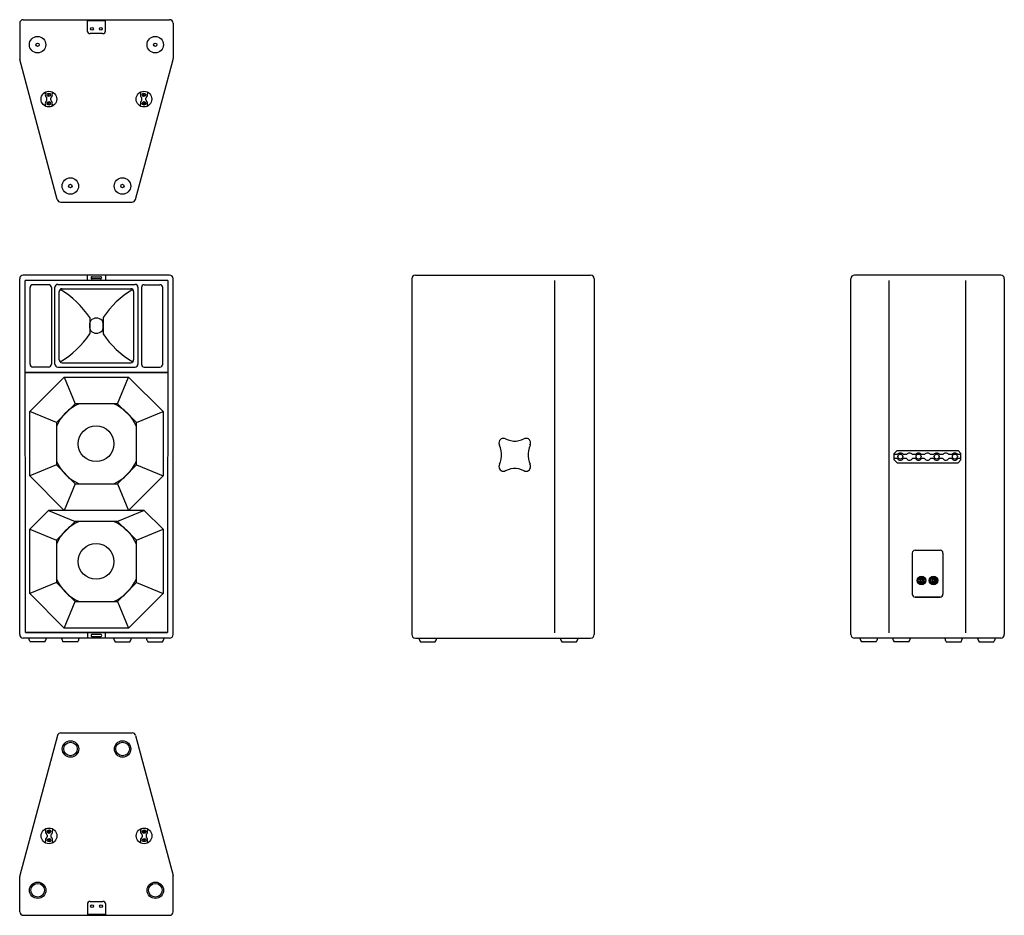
# Model space of a CAD drawing. Extents: x 1391 to 4144, y 877 to 3381.
import ezdxf

# ---------------------------------------------------------------- set-up
doc = ezdxf.new("R2010")
doc.units = 0
for name, color, linetype in [('KF_LINE_212_6_BOTTOM', 7, 'CONTINUOUS'), ('KF_LINE_212_6_FRONT', 7, 'CONTINUOUS'), ('KF_LINE_212_6_REAR', 7, 'CONTINUOUS'), ('KF_LINE_212_6_SIDE', 7, 'CONTINUOUS'), ('KF_LINE_212_6_TOP', 7, 'CONTINUOUS')]:
    doc.layers.add(name, color=color, linetype=linetype)

# ---------------------------------------------------------------- blocks, each defined once
blk = doc.blocks.new('KF_LINE_212_6_BOTTOM')
at = {"layer": 'KF_LINE_212_6_BOTTOM'}
for p, q in [((-204.5, 0), (204.5, 0)), ((-25.5, -1), (-25.5, 0)), ((-25.5, 0), (25.5, 0)), ((25.5, -1), (25.5, 0)), ((-214.5, -10), (-214.5, -108.7)), ((-25.5, -1), (-25.5, -31.3)), ((25.5, -3.4), (-25.5, -3.4)), ((25.5, -31), (25.5, -1)), ((214.5, -10), (214.5, -108.7)), ((17.5, -39), (-17.5, -39)), ((-109.3, -502.6), (-214.2, -111.3)), ((109.3, -502.6), (214.2, -111.3)), ((-142.4, -202.2), (-142.4, -206.4)), ((-138.4, -224.2), (-138.4, -219.8)), ((-135.1, -207.9), (-132.9, -210)), ((-132.9, -210), (-135.1, -212.1)), ((-130.8, -207.9), (-132.9, -210)), ((-132.9, -210), (-130.8, -212.1)), ((-127.4, -224.2), (-127.4, -219.8)), ((-123.4, -202.2), (-123.4, -206.4)), ((123.4, -202.2), (123.4, -206.4)), ((127.4, -224.2), (127.4, -219.8)), ((130.8, -207.9), (132.9, -210)), ((132.9, -210), (130.8, -212.1)), ((135.1, -207.9), (132.9, -210)), ((132.9, -210), (135.1, -212.1)), ((138.4, -224.2), (138.4, -219.8)), ((142.4, -202.2), (142.4, -206.4)), ((-142.4, -241.8), (-142.4, -237.6)), ((-132.9, -234), (-135.1, -231.9)), ((-135.1, -236.1), (-132.9, -234)), ((-132.9, -234), (-130.8, -231.9)), ((-130.8, -236.1), (-132.9, -234)), ((-123.4, -241.8), (-123.4, -237.6)), ((123.4, -241.8), (123.4, -237.6)), ((132.9, -234), (130.8, -231.9)), ((130.8, -236.1), (132.9, -234)), ((132.9, -234), (135.1, -231.9)), ((135.1, -236.1), (132.9, -234)), ((142.4, -241.8), (142.4, -237.6)), ((-99.6, -510), (99.6, -510))]:
    blk.add_line(p, q, dxfattribs=at)
for centre, radius in [((-12.5, -25.5), 4), ((12.5, -25.5), 4), ((-164.5, -70), 23), ((164.5, -70), 23), ((-164.5, -70), 4.76), ((164.5, -70), 4.76), ((-132.9, -222), 22), ((-132.9, -210), 5), ((132.9, -222), 22), ((132.9, -210), 5), ((-132.9, -234), 5), ((132.9, -234), 5), ((-72.8, -465), 23), ((-72.8, -465), 4.76), ((72.8, -465), 23), ((72.8, -465), 4.76)]:
    blk.add_circle(centre, radius, dxfattribs=at)
for centre, radius, start, end in [((-204.5, -10), 10, 90, 180), ((204.5, -10), 10, 0, 90), ((-17.5, -31), 8, 180, 270), ((17.5, -31), 8, 270, 0), ((-204.5, -108.7), 10, 180, 195), ((204.5, -108.7), 10, 345, 0), ((-132.9, -210), 10, 164.0576, 229.1678), ((-145.4, -206.4), 3, 344.0576, 0), ((-141.4, -219.8), 3, 0, 49.1678), ((-124.4, -219.8), 3, 130.8322, 180), ((-132.9, -210), 10, 310.8322, 15.9424), ((-120.4, -206.4), 3, 180, 195.9424), ((132.9, -210), 10, 164.0576, 229.1678), ((120.4, -206.4), 3, 344.0576, 0), ((124.4, -219.8), 3, 0, 49.1678), ((141.4, -219.8), 3, 130.8322, 180), ((132.9, -210), 10, 310.8322, 15.9424), ((145.4, -206.4), 3, 180, 195.9424), ((-132.9, -234), 10, 130.8322, 195.9424), ((-145.4, -237.6), 3, 0, 15.9424), ((-141.4, -224.2), 3, 310.8322, 0), ((-124.4, -224.2), 3, 180, 229.1678), ((-132.9, -234), 10, 344.0576, 49.1678), ((-120.4, -237.6), 3, 164.0576, 180), ((132.9, -234), 10, 130.8322, 195.9424), ((120.4, -237.6), 3, 0, 15.9424), ((124.4, -224.2), 3, 310.8322, 0), ((141.4, -224.2), 3, 180, 229.1678), ((132.9, -234), 10, 344.0576, 49.1678), ((145.4, -237.6), 3, 164.0576, 180), ((-99.6, -500), 10, 195, 270), ((99.6, -500), 10, 270, 345)]:
    blk.add_arc(centre, radius, start, end, dxfattribs=at)
blk = doc.blocks.new('KF_LINE_212_6_FRONT')
at = {"layer": 'KF_LINE_212_6_FRONT'}
for p, q in [((204.5, 0), (-204.5, 0)), ((-214.5, -1005), (-214.5, -10)), ((199.5, -15), (-199.5, -15)), ((-198.5, -999), (-199.5, -15)), ((-134, -27), (-177.5, -27)), ((-108, -26), (108, -26)), ((-25, -15), (-25, 0)), ((-12, -4.5), (11.8, -4.5)), ((11.8, -10.5), (-11.9, -10.5)), ((25, 0), (25, -15)), ((134, -27), (177.5, -27)), ((199.5, -15), (198.5, -999)), ((214.5, -1005), (214.5, -10)), ((-185.5, -249), (-185.5, -35)), ((-126, -35), (-126, -249)), ((-116, -249), (-116, -34)), ((-104, -237), (-104, -46)), ((-96, -38), (96, -38)), ((104, -46), (104, -237)), ((116, -34), (116, -249)), ((126, -35), (126, -249)), ((185.5, -249), (185.5, -35)), ((-18.5, -118.9), (-18.5, -164.1)), ((-18.5, -148.3), (-18.5, -134.7)), ((18.6, -118.9), (18.6, -164.1)), ((18.6, -148.3), (18.6, -134.7)), ((-96, -245), (96, -245)), ((199.5, -272), (-199.5, -272)), ((198.5, -273), (-198.5, -273)), ((-134, -257), (-177.5, -257)), ((-108, -257), (108, -257)), ((-108, -257), (108, -257)), ((134, -257), (177.5, -257)), ((-186.3, -381.6), (-89.9, -285.2)), ((-89.9, -285.2), (-59.1, -359.5)), ((-89.9, -285.2), (89.9, -285.2)), ((59.1, -359.5), (89.9, -285.2)), ((89.9, -285.2), (186.3, -381.6)), ((-112, -412.4), (-186.3, -381.6)), ((-186.3, -561.4), (-186.3, -381.6)), ((-59.1, -359.5), (-112, -412.4)), ((59.1, -359.5), (-59.1, -359.5)), ((112, -412.4), (59.1, -359.5)), ((112, -412.4), (186.3, -381.6)), ((186.3, -381.6), (186.3, -561.4)), ((-112, -412.4), (-112, -530.6)), ((112, -530.6), (112, -412.4)), ((-112, -530.6), (-186.3, -561.4)), ((-112, -530.6), (-59.1, -583.5)), ((59.1, -583.5), (112, -530.6)), ((112, -530.6), (186.3, -561.4)), ((-89.9, -657.8), (-186.3, -561.4)), ((186.3, -561.4), (89.9, -657.8)), ((-59.1, -583.5), (-89.9, -657.8)), ((-59.1, -583.5), (59.1, -583.5)), ((59.1, -583.5), (89.9, -657.8)), ((-186.3, -710.6), (-133.5, -657.8)), ((-133.5, -657.8), (-59.1, -688.5)), ((133.5, -657.8), (-133.5, -657.8)), ((133.5, -657.8), (59.1, -688.5)), ((133.5, -657.8), (186.3, -710.6)), ((-186.3, -710.6), (-112, -741.4)), ((-186.3, -890.4), (-186.3, -710.6)), ((-59.1, -688.5), (-112, -741.4)), ((59.1, -688.5), (-59.1, -688.5)), ((112, -741.4), (59.1, -688.5)), ((112, -741.4), (186.3, -710.6)), ((186.3, -710.6), (186.3, -890.4)), ((-112, -741.4), (-112, -859.6)), ((112, -859.6), (112, -741.4)), ((-112, -859.6), (-186.3, -890.4)), ((-112, -859.6), (-59.1, -912.5)), ((59.1, -912.5), (112, -859.6)), ((112, -859.6), (186.3, -890.4)), ((-89.9, -986.8), (-186.3, -890.4)), ((186.3, -890.4), (89.9, -986.8)), ((-89.9, -986.8), (-59.1, -912.5)), ((-59.1, -912.5), (59.1, -912.5)), ((59.1, -912.5), (89.9, -986.8)), ((89.9, -986.8), (-89.9, -986.8)), ((204.5, -1015), (-204.5, -1015)), ((-198.5, -999), (198.5, -999)), ((198.5, -999), (-198.5, -999)), ((-25, -1000), (-25, -1015)), ((-12, -1010.5), (11.8, -1010.5)), ((11.8, -1004.5), (-11.9, -1004.5)), ((25, -1015), (25, -1000)), ((-143.8, -1025), (-185.2, -1025)), ((-52.1, -1025), (-93.5, -1025)), ((52.1, -1025), (93.5, -1025)), ((143.8, -1025), (185.2, -1025))]:
    blk.add_line(p, q, dxfattribs=at)
for centre in [(-1, -471.5), (-1, -800.5)]:
    blk.add_circle(centre, 50, dxfattribs=at)
for centre, radius, start, end in [((-204.5, -10), 10, 90, 180), ((204.5, -10), 10, 0, 90), ((-177.5, -35), 8, 90, 180), ((-134, -35), 8, 0, 90), ((-108, -34), 8, 90, 180), ((-12, -7.5), 3, 90, 272.6894), ((12, -7.5), 3, 266.6893, 93.283), ((108, -34), 8, 0, 90), ((134, -35), 8, 90, 180), ((177.5, -35), 8, 360, 90), ((-96, -46), 8, 90, 180), ((-228.2, -257.4), 251.3, 33.4602, 59.7435), ((228.3, -257.4), 251.3, 120.2565, 146.5398), ((96, -46), 8, 0, 90), ((-7.4, -134.7), 11.1, 137.709, 180), ((0, -141.5), 21.2, 42.291, 137.709), ((7.5, -134.7), 11.1, 0, 42.291), ((-228.2, -25.6), 251.3, 300.2565, 326.5398), ((-7.4, -148.3), 11.1, 180, 222.291), ((0, -141.5), 21.2, 222.291, 317.709), ((7.5, -148.3), 11.1, 317.709, 0), ((228.3, -25.6), 251.3, 213.4602, 239.7435), ((-96, -237), 8, 180, 270), ((96, -237), 8, 270, 0), ((-177.5, -249), 8, 180, 270), ((-134, -249), 8, 270, 0), ((-108, -249), 8, 180, 270), ((108, -249), 8, 270, 0), ((134, -249), 8, 180, 270), ((177.5, -249), 8, 270, 360), ((0, -471.5), 122, 113.3598, 156.6402), ((0, -471.5), 122, 23.3598, 66.6402), ((0, -471.5), 122, 203.3598, 246.6402), ((0, -471.5), 122, 293.3598, 336.6402), ((0, -800.5), 122, 113.3598, 156.6402), ((0, -800.5), 122, 23.3598, 66.6402), ((0, -800.5), 122, 203.3598, 246.6401), ((0, -800.5), 122, 293.3599, 336.6402), ((-204.5, -1005), 10, 180, 270), ((-164.5, -1010.9), 25, 189.323, 214.1867), ((-164.5, -1010.9), 25, 325.8133, 350.677), ((-72.8, -1010.9), 25, 189.323, 214.1867), ((-72.8, -1010.9), 25, 325.8133, 350.677), ((-12, -1007.5), 3, 87.3106, 270), ((12, -1007.5), 3, 266.717, 93.3107), ((72.8, -1010.9), 25, 189.323, 214.1867), ((72.8, -1010.9), 25, 325.8133, 350.677), ((164.5, -1010.9), 25, 189.323, 214.1867), ((164.5, -1010.9), 25, 325.8133, 350.677), ((204.5, -1005), 10, 270, 0)]:
    blk.add_arc(centre, radius, start, end, dxfattribs=at)
blk = doc.blocks.new('KF_LINE_212_6_SIDE')
at = {"layer": 'KF_LINE_212_6_SIDE'}
for p, q in [((-245, 0), (245, 0)), ((-255, -10), (-255, -769.5)), ((145, -1000), (145, -15)), ((255, -10), (255, -1005)), ((-255, -769.5), (-255, -820.5)), ((-255, -820.5), (-255, -1005)), ((-245, -1015), (245, -1015)), ((-230.7, -1025), (-189.3, -1025)), ((164.3, -1025), (205.7, -1025))]:
    blk.add_line(p, q, dxfattribs=at)
for points in [[(7.2, -458.2), (4.4, -456.8), (1.2, -456.5), (-2.3, -456.8), (-5.1, -458.2), (-7.9, -460.3), (-9.7, -462.8), (-11.1, -466), (-11.5, -469.5), (-11.1, -472.7), (-9.7, -475.8)], [(7.2, -458.2), (4.4, -456.8), (1.2, -456.5), (-2.3, -456.8), (-5.1, -458.2), (-7.9, -460.3), (-9.7, -462.8), (-11.1, -466), (-11.5, -469.5), (-11.1, -472.7), (-9.7, -475.8)], [(7.2, -457.9), (14.2, -460.7), (21.6, -462.8), (29, -463.9), (36.8, -463.9), (44.2, -462.8), (51.5, -460.7), (58.6, -457.9)], [(7.2, -457.9), (14.2, -460.7), (21.6, -462.8), (29, -463.9), (36.8, -463.9), (44.2, -462.8), (51.5, -460.7), (58.6, -457.9)], [(75.5, -475.8), (76.9, -472.7), (77.2, -469.5), (76.9, -466), (75.5, -462.8), (73.7, -460.3), (70.9, -458.2), (68.1, -456.8), (64.6, -456.5), (61.4, -456.8), (58.6, -458.2)], [(75.5, -475.8), (76.9, -472.7), (77.2, -469.5), (76.9, -466), (75.5, -462.8), (73.7, -460.3), (70.9, -458.2), (68.1, -456.8), (64.6, -456.5), (61.4, -456.8), (58.6, -458.2)], [(-9.7, -529), (-6.9, -521.9), (-5.1, -514.2), (-4.1, -506.4), (-4.1, -498.7), (-5.1, -491), (-6.9, -483.2), (-9.7, -476.2)], [(-9.7, -529), (-6.9, -521.9), (-5.1, -514.2), (-4.1, -506.4), (-4.1, -498.7), (-5.1, -491), (-6.9, -483.2), (-9.7, -476.2)], [(75.8, -476.2), (73, -483.2), (71.3, -491), (70.2, -498.7), (70.2, -506.4), (71.3, -514.2), (73, -521.9), (75.8, -529)], [(75.8, -476.2), (73, -483.2), (71.3, -491), (70.2, -498.7), (70.2, -506.4), (71.3, -514.2), (73, -521.9), (75.8, -529)], [(-9.7, -529), (-11.1, -532.1), (-11.5, -535.3), (-11.1, -538.8), (-9.7, -542), (-7.9, -544.5), (-5.1, -546.6), (-2.3, -548), (1.2, -548.3), (4.4, -548), (7.2, -546.6)], [(-9.7, -529), (-11.1, -532.1), (-11.5, -535.3), (-11.1, -538.8), (-9.7, -542), (-7.9, -544.5), (-5.1, -546.6), (-2.3, -548), (1.2, -548.3), (4.4, -548), (7.2, -546.6)], [(58.6, -546.9), (51.5, -544.1), (44.2, -542), (36.8, -540.9), (29, -540.9), (21.6, -542), (14.2, -544.1), (7.2, -546.9)], [(58.6, -546.9), (51.5, -544.1), (44.2, -542), (36.8, -540.9), (29, -540.9), (21.6, -542), (14.2, -544.1), (7.2, -546.9)], [(58.6, -546.6), (61.4, -548), (64.6, -548.3), (68.1, -548), (70.9, -546.6), (73.7, -544.5), (75.5, -542), (76.9, -538.8), (77.2, -535.3), (76.9, -532.1), (75.5, -529)], [(58.6, -546.6), (61.4, -548), (64.6, -548.3), (68.1, -548), (70.9, -546.6), (73.7, -544.5), (75.5, -542), (76.9, -538.8), (77.2, -535.3), (76.9, -532.1), (75.5, -529)]]:
    blk.add_lwpolyline(points, dxfattribs=at)
for centre, radius, start, end in [((-245, -10), 10, 90, 180), ((245, -10), 10, 0, 90), ((-245, -1005), 10, 180, 270), ((-210, -1010.9), 25, 189.323, 214.1867), ((-210, -1010.9), 25, 325.8133, 350.677), ((185, -1010.9), 25, 189.323, 214.1867), ((185, -1010.9), 25, 325.8133, 350.677), ((245, -1005), 10, 270, 0)]:
    blk.add_arc(centre, radius, start, end, dxfattribs=at)
blk = doc.blocks.new('KF_LINE_212_6_REAR')
at = {"layer": 'KF_LINE_212_6_REAR'}
for p, q in [((204.5, 0), (-204.5, 0)), ((-214.5, -1005), (-214.5, -10)), ((-107.3, -1000), (-107.3, -15)), ((107.3, -1000), (107.3, -15)), ((214.5, -10), (214.5, -1005)), ((-93.3, -498.5), (-85.3, -490.5)), ((-85.3, -490.5), (85.3, -490.5)), ((93.3, -498.5), (85.3, -490.5)), ((-93.3, -516.5), (-93.3, -498.5)), ((-84.5, -501.9), (-93.3, -501.9)), ((-84.5, -513.1), (-93.3, -513.1)), ((-93.3, -516.5), (-85.3, -524.5)), ((-59.1, -501.9), (-67.9, -501.9)), ((-59.1, -513.1), (-67.9, -513.1)), ((-33.7, -501.9), (-42.5, -501.9)), ((-33.7, -513.1), (-42.5, -513.1)), ((-8.3, -501.9), (-17.1, -501.9)), ((-8.3, -513.1), (-17.1, -513.1)), ((17.1, -501.9), (8.3, -501.9)), ((17.1, -513.1), (8.3, -513.1)), ((42.5, -501.9), (33.7, -501.9)), ((42.5, -513.1), (33.7, -513.1)), ((67.9, -501.9), (59.1, -501.9)), ((67.9, -513.1), (59.1, -513.1)), ((93.3, -501.9), (84.5, -501.9)), ((93.3, -513.1), (84.7, -513.1)), ((93.3, -516.5), (85.3, -524.5)), ((93.3, -516.5), (93.3, -498.5)), ((-85.3, -524.5), (85.3, -524.5)), ((-35, -769), (35, -769)), ((-43, -777), (-43, -892)), ((43, -777), (43, -892)), ((-25.8, -851.3), (-24.8, -851.3)), ((-20.4, -850.5), (-20.8, -850.2)), ((-18.6, -852.3), (-19.1, -851.8)), ((-14.9, -852.2), (-14.4, -851.7)), ((-13.1, -850.4), (-12.7, -850)), ((-8.4, -852.2), (-7.4, -852.2)), ((7.6, -851.3), (8.6, -851.3)), ((13, -850.5), (12.6, -850.2)), ((14.8, -852.3), (14.3, -851.8)), ((18.5, -852.2), (19, -851.7)), ((20.3, -850.4), (20.7, -850)), ((25, -852.2), (26, -852.2)), ((-25.8, -857), (-24.8, -857)), ((-20.7, -858.2), (-20.3, -857.9)), ((-19, -856.5), (-18.5, -856)), ((-14.3, -856.4), (-14.8, -855.9)), ((-12.6, -858.1), (-13, -857.8)), ((-8.4, -856), (-7.4, -856)), ((7.6, -857), (8.6, -857)), ((12.7, -858.2), (13.1, -857.9)), ((14.4, -856.5), (14.9, -856)), ((19.1, -856.4), (18.6, -855.9)), ((20.8, -858.1), (20.4, -857.8)), ((25, -856), (26, -856)), ((-35, -900), (35, -900)), ((35, -900), (-35, -900)), ((204.5, -1015), (-204.5, -1015)), ((-143.8, -1025), (-185.2, -1025)), ((-52.1, -1025), (-93.5, -1025)), ((52.1, -1025), (93.5, -1025)), ((143.8, -1025), (185.2, -1025))]:
    blk.add_line(p, q, dxfattribs=at)
for centre, radius in [((-76.2, -507.5), 7), ((-25.4, -507.5), 7), ((25.4, -507.5), 7), ((76.2, -507.5), 7), ((-16.7, -854.1), 12), ((-16.7, -854.1), 11.4), ((16.7, -854.1), 12), ((16.7, -854.1), 11.4)]:
    blk.add_circle(centre, radius, dxfattribs=at)
for centre, radius, start, end in [((-204.5, -10), 10, 90, 180), ((204.5, -10), 10, 0, 90), ((-76.2, -507.5), 10, 34.0558, 145.9442), ((-76.2, -507.5), 10, 214.0558, 325.9442), ((-50.8, -507.5), 10, 34.0558, 145.9442), ((-50.8, -507.5), 10, 214.0558, 325.9442), ((-25.4, -507.5), 10, 34.0558, 145.9442), ((-25.4, -507.5), 10, 214.0558, 325.9442), ((0, -507.5), 10, 34.0558, 145.9442), ((0, -507.5), 10, 214.0558, 325.9442), ((25.4, -507.5), 10, 34.0558, 145.9442), ((25.4, -507.5), 10, 214.0558, 325.9442), ((50.8, -507.5), 10, 34.0558, 145.9442), ((50.8, -507.5), 10, 214.0558, 325.9442), ((76.2, -507.5), 10, 34.0558, 145.9442), ((76.2, -507.5), 10, 214.0558, 325.9442), ((-35, -777), 8, 90, 180), ((35, -777), 8, 0, 90), ((-16.7, -854.1), 9.5, 162.5424, 197.4576), ((-16.7, -854.1), 8.55, 12.8396, 160.5288), ((-16.7, -854.1), 5.7, 135.8579, 225.8583), ((-16.7, -854.1), 5.22, 45.8579, 135.8579), ((-16.7, -854.1), 3.32, 135.8585, 225.8591), ((-16.7, -854.1), 2.61, 45.857, 135.8588), ((-16.7, -854.1), 3.32, 315.8585, 45.857), ((-16.7, -854.1), 5.7, 315.8579, 45.8578), ((-16.7, -854.1), 9.5, 348.463, 11.537), ((16.7, -854.1), 9.5, 162.5424, 197.4576), ((16.7, -854.1), 8.55, 12.8396, 160.5288), ((16.7, -854.1), 5.7, 135.8579, 225.8583), ((16.7, -854.1), 5.22, 45.8579, 135.8579), ((16.7, -854.1), 3.32, 135.8585, 225.8591), ((16.7, -854.1), 2.61, 45.857, 135.8588), ((16.7, -854.1), 3.32, 315.8585, 45.857), ((16.7, -854.1), 5.7, 315.8579, 45.8578), ((16.7, -854.1), 9.5, 348.463, 11.537), ((-16.7, -854.1), 8.55, 199.4712, 347.1604), ((-16.7, -854.1), 5.22, 225.8583, 315.8579), ((-16.7, -854.1), 2.61, 225.8597, 315.8588), ((16.7, -854.1), 8.55, 199.4712, 347.1604), ((16.7, -854.1), 5.22, 225.8583, 315.8579), ((16.7, -854.1), 2.61, 225.8597, 315.8588), ((-35, -892), 8, 180, 270), ((35, -892), 8, 270, 0), ((-204.5, -1005), 10, 180, 270), ((-164.5, -1010.9), 25, 189.323, 214.1867), ((-164.5, -1010.9), 25, 325.8133, 350.677), ((-72.8, -1010.9), 25, 189.323, 214.1867), ((-72.8, -1010.9), 25, 325.8133, 350.677), ((72.8, -1010.9), 25, 189.323, 214.1867), ((72.8, -1010.9), 25, 325.8133, 350.677), ((164.5, -1010.9), 25, 189.323, 214.1867), ((164.5, -1010.9), 25, 325.8133, 350.677), ((204.5, -1005), 10, 270, 0)]:
    blk.add_arc(centre, radius, start, end, dxfattribs=at)
blk = doc.blocks.new('KF_LINE_212_6_TOP')
at = {"layer": 'KF_LINE_212_6_TOP'}
for p, q in [((-109.3, 502.6), (-214.2, 111.3)), ((-99.6, 510), (99.6, 510)), ((109.3, 502.6), (214.2, 111.3)), ((-142.4, 241.8), (-142.4, 237.6)), ((-138.4, 224.2), (-138.4, 219.8)), ((-135.1, 236.1), (-132.9, 234)), ((-132.9, 234), (-135.1, 231.9)), ((-130.8, 236.1), (-132.9, 234)), ((-132.9, 234), (-130.8, 231.9)), ((-127.4, 224.2), (-127.4, 219.8)), ((-123.4, 241.8), (-123.4, 237.6)), ((123.4, 241.8), (123.4, 237.6)), ((127.4, 224.2), (127.4, 219.8)), ((130.8, 236.1), (132.9, 234)), ((132.9, 234), (130.8, 231.9)), ((135.1, 236.1), (132.9, 234)), ((132.9, 234), (135.1, 231.9)), ((138.4, 224.2), (138.4, 219.8)), ((142.4, 241.8), (142.4, 237.6)), ((-142.4, 202.2), (-142.4, 206.4)), ((-132.9, 210), (-135.1, 212.1)), ((-135.1, 207.9), (-132.9, 210)), ((-132.9, 210), (-130.8, 212.1)), ((-130.8, 207.9), (-132.9, 210)), ((-123.4, 202.2), (-123.4, 206.4)), ((123.4, 202.2), (123.4, 206.4)), ((132.9, 210), (130.8, 212.1)), ((130.8, 207.9), (132.9, 210)), ((132.9, 210), (135.1, 212.1)), ((135.1, 207.9), (132.9, 210)), ((142.4, 202.2), (142.4, 206.4)), ((-214.5, 10), (-214.5, 108.7)), ((214.5, 10), (214.5, 108.7)), ((-25.5, 31), (-25.5, 1)), ((-17.5, 39), (17.5, 39)), ((25.5, 1), (25.5, 31.3)), ((-204.5, 0), (204.5, 0)), ((-25.5, 3.4), (25.5, 3.4)), ((-25.5, 1), (-25.5, 0)), ((25.5, 0), (-25.5, 0)), ((25.5, 1), (25.5, 0))]:
    blk.add_line(p, q, dxfattribs=at)
for centre, radius in [((-72.8, 465), 23), ((-72.8, 465), 19), ((72.8, 465), 23), ((72.8, 465), 19), ((-132.9, 222), 22), ((-132.9, 234), 5), ((132.9, 222), 22), ((132.9, 234), 5), ((-132.9, 210), 5), ((132.9, 210), 5), ((-164.5, 70), 23), ((-164.5, 70), 19), ((164.5, 70), 23), ((164.5, 70), 19), ((-12.5, 25.5), 4), ((12.5, 25.5), 4)]:
    blk.add_circle(centre, radius, dxfattribs=at)
for centre, radius, start, end in [((-99.6, 500), 10, 90, 165), ((99.6, 500), 10, 15, 90), ((-132.9, 234), 10, 164.0576, 229.1678), ((-145.4, 237.6), 3, 344.0576, 0), ((-141.4, 224.2), 3, 0, 49.1678), ((-124.4, 224.2), 3, 130.8322, 180), ((-132.9, 234), 10, 310.8322, 15.9424), ((-120.4, 237.6), 3, 180, 195.9424), ((132.9, 234), 10, 164.0576, 229.1678), ((120.4, 237.6), 3, 344.0576, 0), ((124.4, 224.2), 3, 0, 49.1678), ((141.4, 224.2), 3, 130.8322, 180), ((132.9, 234), 10, 310.8322, 15.9424), ((145.4, 237.6), 3, 180, 195.9424), ((-132.9, 210), 10, 130.8322, 195.9424), ((-145.4, 206.4), 3, 0, 15.9424), ((-141.4, 219.8), 3, 310.8322, 0), ((-124.4, 219.8), 3, 180, 229.1678), ((-132.9, 210), 10, 344.0576, 49.1678), ((-120.4, 206.4), 3, 164.0576, 180), ((132.9, 210), 10, 130.8322, 195.9424), ((120.4, 206.4), 3, 0, 15.9424), ((124.4, 219.8), 3, 310.8322, 0), ((141.4, 219.8), 3, 180, 229.1678), ((132.9, 210), 10, 344.0576, 49.1678), ((145.4, 206.4), 3, 164.0576, 180), ((-204.5, 108.7), 10, 165, 180), ((204.5, 108.7), 10, 0, 15), ((-17.5, 31), 8, 90, 180), ((17.5, 31), 8, 0, 90), ((-204.5, 10), 10, 180, 270), ((204.5, 10), 10, 270, 0)]:
    blk.add_arc(centre, radius, start, end, dxfattribs=at)

msp = doc.modelspace()

# ---------------------------------------------------------------- block references
at = {"layer": 'KF_LINE_212_6_BOTTOM'}
msp.add_blockref('KF_LINE_212_6_BOTTOM', (1605.4, 3380.7), dxfattribs=at)
at = {"layer": 'KF_LINE_212_6_FRONT'}
msp.add_blockref('KF_LINE_212_6_FRONT', (1605.4, 2666.7), dxfattribs=at)
at = {"layer": 'KF_LINE_212_6_REAR'}
msp.add_blockref('KF_LINE_212_6_REAR', (3929.4, 2666.7), dxfattribs=at)
at = {"layer": 'KF_LINE_212_6_SIDE'}
msp.add_blockref('KF_LINE_212_6_SIDE', (2742.2, 2666.7), dxfattribs=at)
at = {"layer": 'KF_LINE_212_6_TOP'}
msp.add_blockref('KF_LINE_212_6_TOP', (1605.8, 877), dxfattribs=at)

doc.saveas('drawing.dxf')
